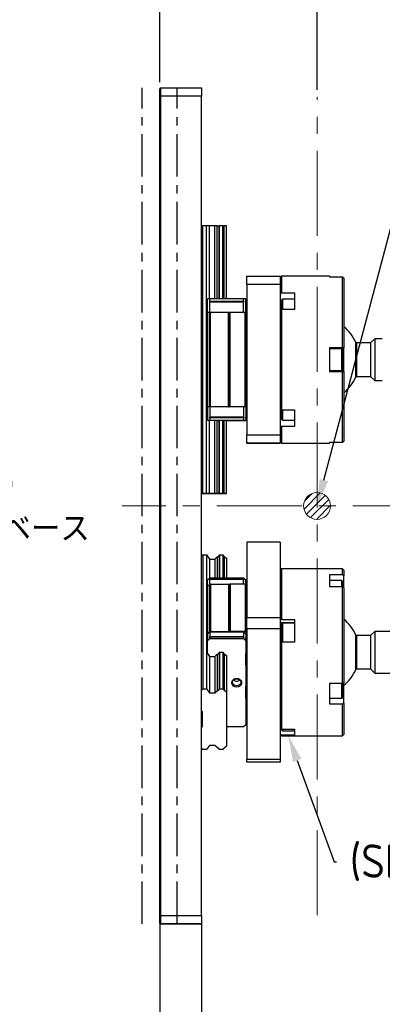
# Model space of a CAD drawing. Header units: millimetres. Extents: x -4576 to 39809, y -642 to 77172.
# Tile 18 of 42: x 432 to 486, y 108 to 255. Entities that reach past the tile are written whole.
import ezdxf
from ezdxf import colors
from ezdxf.entities.mleader import LeaderData, LeaderLine
from ezdxf.math import Vec2, Vec3

# ---------------------------------------------------------------- set-up
doc = ezdxf.new("R2010")
doc.units = ezdxf.units.MM
doc.header["$PDSIZE"] = -1
doc.linetypes.add('CENTER', pattern=[10.16, 6.35, -1.27, 1.27, -1.27])
doc.linetypes.add('CENTERX2', pattern=[20.32, 12.7, -2.54, 2.54, -2.54])
doc.layers.add('AM_5', color=3, linetype='Continuous', lineweight=25)
doc.styles.add('ACISOGDT', font='isocp.shx')
doc.styles.add('SLDTEXTSTYLE1', font='isocp.shx')
doc.styles.get("Standard").update_dxf_attribs({"font": 'isocp.shx', "height": 5})
doc.dimstyles.new('ISO-25$0', dxfattribs={"dimtxt": 4.5, "dimasz": 2.5, "dimexe": 1.25, "dimexo": 0.625, "dimtad": 1, "dimlfac": 4, "dimtxsty": 'ACISOGDT', "dimcen": 2.5, "dimadec": 0, "dimazin": 0, "dimtfac": 1, "dimtmove": 0, "dimatfit": 3, "dimfxl": 1, "dimarcsym": 0})
doc.dimstyles.new('SLDDIMSTYLE6', dxfattribs={"dimtxt": 3.5, "dimasz": 3.5, "dimexe": 0, "dimexo": 0.0625, "dimgap": 0.875, "dimtad": 3, "dimdec": 4, "dimlfac": 4, "dimzin": 12, "dimdsep": 46, "dimtxsty": 'SLDTEXTSTYLE1', "dimsah": 1, "dimcen": 0.09, "dimazin": 3, "dimtfac": 1, "dimtofl": 0, "dimtmove": 0, "dimatfit": 3, "dimfxl": 1, "dimfrac": 2, "dimtolj": 1, "dimtzin": 12, "dimarcsym": 0})

# ---------------------------------------------------------------- blocks, each defined once
blk = doc.blocks.new('*D47')
at = {"layer": 'AM_5', "color": 0, "lineweight": -2, "transparency": 16777216}
for p, q in [((452.72, 120.46), (452.72, 84.87)), ((458.97, 120.41), (458.97, 84.87)), ((449.41, 85.87), (446.11, 85.87)), ((452.72, 85.87), (458.97, 85.87)), ((462.27, 85.87), (472.7, 85.87))]:
    blk.add_line(p, q, dxfattribs=at)
at = {"layer": 'AM_5', "color": 0, "transparency": 16777216}
for points in [[(449.41, 86.42), (449.41, 85.32), (452.72, 85.87)], [(462.27, 86.42), (462.27, 85.32), (458.97, 85.87)]]:
    blk.add_solid(points, dxfattribs=at)
at = {"layer": 'Defpoints', "color": 0, "transparency": 16777216}
for p in [(452.72, 121.46), (458.97, 121.41), (458.97, 85.87)]:
    blk.add_point(p, dxfattribs=at)
at = {"layer": 'AM_5', "color": 0, "transparency": 16777216, "insert": (469.14, 89.14), "char_height": 3.5, "attachment_point": 5, "style": 'ACISOGDT'}
blk.add_mtext('25', dxfattribs=at)
blk = doc.blocks.new('SW_HATCH_9')
at = {"color": 0, "linetype": 'Continuous', "lineweight": 18}
for p, q in [((1.2, 0.08), (-1.21, -2.33)), ((0, 0), (-1.13, -1.13)), ((1.96, -0.28), (-0.85, -3.09)), ((2.48, -0.89), (-0.24, -3.61)), ((2.73, -1.76), (0.63, -3.86))]:
    blk.add_line(p, q, dxfattribs=at)
blk = doc.blocks.new('*D56')
at = {"layer": 'AM_5', "color": 0, "lineweight": -2, "transparency": 16777216}
for p, q in [((452.72, 246.04), (452.72, 258.04)), ((476.22, 244.86), (476.22, 258.04)), ((472.91, 257.04), (456.02, 257.04))]:
    blk.add_line(p, q, dxfattribs=at)
at = {"layer": 'AM_5', "color": 0, "transparency": 16777216}
for points in [[(456.02, 257.59), (456.02, 256.49), (452.72, 257.04)], [(472.91, 257.59), (472.91, 256.49), (476.22, 257.04)]]:
    blk.add_solid(points, dxfattribs=at)
at = {"layer": 'Defpoints', "color": 0, "transparency": 16777216}
for p in [(452.72, 257.04), (452.72, 245.04), (476.22, 243.86)]:
    blk.add_point(p, dxfattribs=at)
at = {"layer": 'AM_5', "color": 0, "transparency": 16777216, "insert": (464.47, 260.49), "char_height": 3.5, "attachment_point": 5, "style": 'ACISOGDT'}
blk.add_mtext('(94)', dxfattribs=at)
blk = doc.blocks.new('*D62')
at = {"layer": 'AM_5', "color": 0, "lineweight": -2, "transparency": 16777216}
for p, q in [((400.98, 245.16), (426.58, 245.16)), ((425.58, 241.86), (425.58, 189.44)), ((425.58, 123.46), (425.58, 175.72)), ((400.98, 120.16), (426.58, 120.16))]:
    blk.add_line(p, q, dxfattribs=at)
at = {"layer": 'AM_5', "color": 0, "transparency": 16777216}
for points in [[(425.03, 241.86), (426.13, 241.86), (425.58, 245.16)], [(425.03, 123.46), (426.13, 123.46), (425.58, 120.16)]]:
    blk.add_solid(points, dxfattribs=at)
at = {"layer": 'Defpoints', "color": 0, "transparency": 16777216}
for p in [(399.98, 245.16), (399.98, 120.16), (425.58, 120.16)]:
    blk.add_point(p, dxfattribs=at)
at = {"layer": 'AM_5', "color": 0, "transparency": 16777216, "insert": (425.58, 182.58), "char_height": 4, "attachment_point": 5, "style": 'SLDTEXTSTYLE1'}
blk.add_mtext('{\\Fisocp|c178;{\\Famgdt|c128;o}500}^J{\\Fisocp,extfont|c128;テーブル/ベース}', dxfattribs=at)
blk = doc.blocks.new('_D_16')
at = {"color": 0, "lineweight": -2, "transparency": 16777216}
for p, q in [((340.95524, 221.38541), (340.95524, 235.33488)), ((316.90118, 168.68529), (295.26203, 156.19192))]:
    blk.add_line(p, q, dxfattribs=at)
blk.add_arc((340.95524, 182.57291), 52.76197, 93.80145, 206.19855, dxfattribs=at)
at = {"color": 0, "transparency": 16777216}
for points in [[(337.43782, 235.80181), (337.47652, 234.63578), (340.95524, 235.33488)], [(294.12811, 159.55414), (293.09895, 159.00464), (295.26203, 156.19192)]]:
    blk.add_solid(points, dxfattribs=at)
at = {"layer": 'Defpoints', "color": 0, "transparency": 16777216}
for p in [(307.0405, 222.99092), (340.95524, 221.32291), (340.95524, 182.57291), (316.95531, 168.71654), (340.95524, 143.82291)]:
    blk.add_point(p, dxfattribs=at)
at = {"color": 0, "lineweight": 15, "transparency": 16777216, "insert": (292.98872, 210.26639), "char_height": 3.5, "attachment_point": 5, "rotation": 60, "style": 'SLDTEXTSTYLE1'}
blk.add_mtext('\\A1;120°', dxfattribs=at)
blk = doc.blocks.new('_D_17')
at = {"color": 0, "lineweight": -2, "transparency": 16777216}
for p, q in [((316.90118, 168.68529), (295.26203, 156.19192)), ((365.00937, 168.68525), (386.64846, 156.19192))]:
    blk.add_line(p, q, dxfattribs=at)
blk.add_arc((340.95524, 182.57291), 52.76198, 213.80145, 326.19855, dxfattribs=at)
at = {"color": 0, "transparency": 16777216}
for points in [[(296.61637, 152.91228), (297.60683, 153.5288), (295.26203, 156.19192)], [(384.30365, 153.5288), (385.29411, 152.91228), (386.64846, 156.19192)]]:
    blk.add_solid(points, dxfattribs=at)
at = {"layer": 'Defpoints', "color": 0, "transparency": 16777216}
for p in [(340.95524, 182.57291), (340.95524, 182.57291), (316.95531, 168.71654), (364.95524, 168.7165), (322.90958, 132.99287)]:
    blk.add_point(p, dxfattribs=at)
at = {"color": 0, "lineweight": 15, "transparency": 16777216, "insert": (340.95524, 132.43593), "char_height": 3.5, "attachment_point": 5, "style": 'SLDTEXTSTYLE1'}
blk.add_mtext('\\A1;120°', dxfattribs=at)
blk = doc.blocks.new('*D126')
at = {"layer": 'AM_5', "color": 0, "lineweight": -2, "transparency": 16777216}
for p, q in [((452.72, 119.29), (452.72, 77.4)), ((545.2, 119.16), (545.2, 77.4)), ((456.02, 78.4), (541.9, 78.4))]:
    blk.add_line(p, q, dxfattribs=at)
at = {"layer": 'AM_5', "color": 0, "transparency": 16777216}
for points in [[(456.02, 78.95), (456.02, 77.85), (452.72, 78.4)], [(541.9, 78.95), (541.9, 77.85), (545.2, 78.4)]]:
    blk.add_solid(points, dxfattribs=at)
at = {"layer": 'Defpoints', "color": 0, "transparency": 16777216}
for p in [(452.72, 120.29), (545.2, 120.16), (545.2, 78.4)]:
    blk.add_point(p, dxfattribs=at)
at = {"layer": 'AM_5', "color": 0, "transparency": 16777216, "insert": (498.96, 81.67), "char_height": 3.5, "attachment_point": 5, "style": 'ACISOGDT'}
blk.add_mtext('370{\\Fisocp,extfont|c128;（原点）}', dxfattribs=at)
blk = doc.blocks.new('TIL3Z-2004PR')
at = {"color": 0, "lineweight": 15}
for base, line1, line2, picture, middle in [((307.040501, 222.990924), ((340.955243, 221.322907), (340.955243, 143.822907)), ((316.955311, 168.71654), (340.955243, 182.572907)), '_D_16', (295.262034, 208.953894)), ((322.909584, 132.992867), ((316.955311, 168.71654), (340.955243, 182.572907)), ((340.955243, 182.572907), (364.955243, 168.716501)), '_D_17', (340.955243, 129.81093))]:
    dim = blk.add_angular_dim_2l(base=base, line1=line1, line2=line2, dimstyle='SLDDIMSTYLE6', dxfattribs=at)
    dim.commit()
    dim.dimension.update_dxf_attribs({"geometry": picture, "text_midpoint": middle, "dimtype": 130})

msp = doc.modelspace()

# ---------------------------------------------------------------- linework, layer by layer
at = {"color": 7, "linetype": 'CENTER', "lineweight": 25}
for p, q in [((450.092, 120.161), (450.092, 245.161)), ((455.342, 120.161), (455.342, 245.161))]:
    msp.add_line(p, q, dxfattribs=at)
at = {"color": 7, "linetype": 'Continuous', "lineweight": 25}
for p, q in [((452.842, 245.161), (452.717, 245.036)), ((452.717, 243.859), (452.717, 245.036)), ((452.842, 245.161), (452.842, 243.911)), ((452.842, 245.161), (458.967, 245.161)), ((458.967, 245.161), (458.967, 243.911)), ((452.717, 243.859), (452.842, 243.911)), ((452.717, 121.462), (452.717, 243.859)), ((452.842, 243.911), (452.842, 121.411)), ((458.967, 243.911), (452.842, 243.911)), ((458.967, 121.411), (458.967, 243.911)), ((459.154, 224.535), (458.967, 224.535)), ((459.154, 184.535), (459.154, 224.535)), ((459.712, 224.535), (459.154, 224.535)), ((459.712, 184.535), (459.712, 224.535)), ((460.13, 224.535), (459.712, 224.535)), ((460.13, 213.635), (460.13, 224.535)), ((460.927, 224.535), (460.13, 224.535)), ((460.927, 213.635), (460.927, 224.535)), ((461.319, 224.535), (460.927, 224.535)), ((461.319, 213.635), (461.319, 224.535)), ((461.319, 224.535), (461.604, 224.535)), ((461.604, 213.635), (461.604, 224.535)), ((461.652, 224.535), (461.604, 224.535)), ((461.652, 213.635), (461.652, 224.535)), ((462.157, 224.535), (461.652, 224.535)), ((462.157, 213.635), (462.157, 224.535)), ((462.243, 224.535), (462.157, 224.535)), ((462.243, 224.535), (462.336, 224.535)), ((462.243, 213.635), (462.243, 224.535)), ((462.717, 224.535), (462.336, 224.535)), ((462.336, 213.635), (462.336, 224.535)), ((462.717, 213.635), (462.717, 224.535)), ((465.717, 217.035), (470.717, 217.035)), ((465.717, 215.785), (465.717, 217.035)), ((470.929, 217.035), (470.717, 216.823)), ((470.717, 217.035), (470.717, 215.785)), ((478.067, 217.035), (470.929, 217.035)), ((470.929, 217.035), (470.929, 214.525)), ((478.067, 217.035), (478.067, 216.912)), ((478.067, 216.912), (480.004, 216.912)), ((480.004, 206.285), (480.004, 216.912)), ((480.004, 216.912), (480.217, 216.698)), ((480.217, 216.698), (480.217, 206.285)), ((470.717, 215.785), (465.717, 215.785)), ((465.717, 215.785), (465.717, 193.285)), ((470.717, 215.785), (470.717, 193.285)), ((459.842, 211.61), (459.842, 213.635)), ((460.217, 213.635), (459.842, 213.635)), ((460.217, 213.235), (460.217, 213.635)), ((465.217, 213.635), (460.217, 213.635)), ((465.217, 213.235), (465.217, 213.635)), ((465.592, 213.635), (465.217, 213.635)), ((465.592, 213.235), (465.592, 213.635)), ((470.929, 214.525), (470.717, 214.373)), ((471.067, 213.585), (470.867, 213.385)), ((470.929, 214.525), (472.867, 214.525)), ((472.867, 213.585), (471.067, 213.585)), ((471.067, 213.585), (471.067, 212.05)), ((472.867, 214.525), (472.867, 212.05)), ((460.217, 213.235), (460.092, 213.235)), ((460.092, 213.235), (460.217, 213.11)), ((465.342, 213.235), (460.092, 213.235)), ((465.217, 213.235), (460.217, 213.235)), ((460.217, 211.61), (460.217, 213.11)), ((465.217, 213.11), (460.217, 213.11)), ((465.342, 213.235), (465.217, 213.235)), ((465.217, 213.11), (465.342, 213.235)), ((465.217, 211.61), (465.217, 213.11)), ((465.592, 213.235), (465.467, 213.235)), ((465.467, 213.235), (465.592, 213.11)), ((465.467, 213.235), (465.592, 213.235)), ((465.592, 213.235), (465.592, 213.235)), ((465.592, 211.61), (465.592, 213.11)), ((470.867, 213.197), (470.717, 213.197)), ((470.717, 211.898), (470.929, 212.05)), ((470.867, 213.385), (470.867, 212.007)), ((470.929, 212.05), (470.929, 197.021)), ((472.867, 212.05), (470.929, 212.05)), ((459.842, 197.46), (459.842, 211.61)), ((460.143, 211.61), (459.842, 211.61)), ((460.143, 197.46), (460.143, 211.61)), ((460.32, 211.61), (460.143, 211.61)), ((460.32, 197.46), (460.32, 211.61)), ((463.003, 211.61), (460.32, 211.61)), ((463.003, 197.46), (463.003, 211.61)), ((463.003, 211.61), (463.111, 211.61)), ((463.111, 197.46), (463.111, 211.61)), ((463.217, 211.61), (463.111, 211.61)), ((463.217, 197.46), (463.217, 211.61)), ((465.488, 211.61), (463.217, 211.61)), ((465.488, 197.46), (465.488, 211.61)), ((465.592, 211.61), (465.488, 211.61)), ((465.592, 211.61), (465.665, 211.537)), ((465.665, 197.534), (465.665, 211.537)), ((465.665, 211.537), (465.717, 211.485)), ((484.842, 207.66), (484.217, 207.035)), ((485.967, 207.66), (484.842, 207.66)), ((484.842, 207.66), (484.842, 204.535)), ((480.004, 206.285), (478.067, 206.285)), ((478.067, 206.285), (478.067, 202.785)), ((478.067, 206.285), (480.217, 206.285)), ((478.067, 206.285), (478.067, 206.285)), ((479.942, 206.16), (478.067, 206.16)), ((480.067, 206.035), (479.942, 206.16)), ((479.942, 202.91), (479.942, 206.16)), ((480.217, 206.285), (480.004, 206.285)), ((480.217, 206.285), (480.217, 206.285)), ((480.217, 202.785), (480.217, 206.285)), ((482.021, 201.961), (482.021, 207.11)), ((484.217, 207.035), (482.136, 207.035)), ((482.136, 207.035), (482.136, 202.035)), ((484.217, 207.035), (484.217, 204.535)), ((480.067, 203.035), (480.067, 206.035)), ((484.217, 204.535), (484.217, 202.035)), ((484.842, 204.535), (484.842, 201.41)), ((478.067, 202.91), (479.942, 202.91)), ((478.067, 202.785), (480.004, 202.785)), ((478.067, 202.785), (480.217, 202.785)), ((479.942, 202.91), (480.067, 203.035)), ((480.004, 192.159), (480.004, 202.785)), ((480.004, 202.785), (480.217, 202.785)), ((480.217, 202.785), (480.217, 192.373)), ((482.136, 202.035), (484.217, 202.035)), ((484.217, 202.035), (484.842, 201.41)), ((484.842, 201.41), (485.967, 201.41)), ((460.217, 197.46), (459.842, 197.46)), ((460.143, 197.46), (459.842, 197.46)), ((459.842, 197.46), (459.842, 195.435)), ((460.32, 197.46), (460.143, 197.46)), ((465.217, 197.46), (460.217, 197.46)), ((460.217, 197.46), (460.217, 195.96)), ((463.003, 197.46), (460.32, 197.46)), ((463.003, 197.46), (463.111, 197.46)), ((463.217, 197.46), (463.111, 197.46)), ((465.488, 197.46), (463.217, 197.46)), ((465.592, 197.46), (465.217, 197.46)), ((465.217, 197.46), (465.217, 195.96)), ((465.592, 197.46), (465.488, 197.46)), ((465.665, 197.534), (465.592, 197.46)), ((465.592, 197.46), (465.592, 197.46)), ((465.592, 197.46), (465.592, 195.96)), ((465.604, 197.473), (465.604, 197.473)), ((465.604, 197.473), (465.604, 197.473)), ((465.717, 197.585), (465.665, 197.534)), ((465.665, 197.534), (465.717, 197.585)), ((460.092, 195.835), (460.217, 195.96)), ((460.217, 195.835), (460.092, 195.835)), ((465.217, 195.96), (460.217, 195.96)), ((460.217, 195.835), (460.217, 195.435)), ((465.217, 195.835), (460.217, 195.835)), ((465.217, 195.96), (465.342, 195.835)), ((465.217, 195.835), (465.217, 195.435)), ((465.342, 195.835), (465.217, 195.835)), ((465.467, 195.835), (465.592, 195.96)), ((465.592, 195.96), (465.467, 195.835)), ((465.592, 195.835), (465.467, 195.835)), ((465.592, 195.96), (465.592, 195.96)), ((465.592, 195.835), (465.592, 195.435)), ((470.929, 197.021), (470.717, 197.173)), ((470.867, 195.873), (470.717, 195.873)), ((470.867, 197.066), (470.867, 195.686)), ((470.929, 197.021), (472.867, 197.021)), ((471.067, 197.021), (471.067, 195.486)), ((472.867, 197.021), (472.867, 194.546)), ((460.217, 195.435), (459.842, 195.435)), ((460.13, 195.435), (459.842, 195.435)), ((459.842, 195.435), (459.842, 195.435)), ((460.13, 184.535), (460.13, 195.435)), ((460.927, 195.435), (460.13, 195.435)), ((465.217, 195.435), (460.217, 195.435)), ((460.927, 184.535), (460.927, 195.435)), ((461.319, 195.435), (460.927, 195.435)), ((461.319, 184.535), (461.319, 195.435)), ((461.319, 195.435), (461.604, 195.435)), ((461.604, 184.535), (461.604, 195.435)), ((461.652, 195.435), (461.604, 195.435)), ((461.652, 184.535), (461.652, 195.435)), ((462.157, 195.435), (461.652, 195.435)), ((462.157, 184.535), (462.157, 195.435)), ((462.243, 195.435), (462.157, 195.435)), ((462.243, 195.435), (462.336, 195.435)), ((462.243, 184.535), (462.243, 195.435)), ((462.717, 195.435), (462.336, 195.435)), ((462.336, 184.535), (462.336, 195.435)), ((462.717, 184.535), (462.717, 195.435)), ((462.717, 195.435), (465.217, 195.435)), ((465.592, 195.435), (465.217, 195.435)), ((465.217, 195.435), (465.592, 195.435)), ((465.592, 195.435), (465.592, 195.435)), ((470.717, 194.698), (470.929, 194.546)), ((470.867, 195.686), (471.067, 195.486)), ((470.929, 194.546), (470.929, 192.035)), ((472.867, 194.546), (470.929, 194.546)), ((471.067, 195.486), (472.867, 195.486)), ((465.717, 192.035), (465.717, 193.285)), ((465.717, 193.285), (470.717, 193.285)), ((470.717, 193.285), (470.717, 192.035)), ((470.717, 192.035), (465.717, 192.035)), ((465.717, 192.035), (470.717, 192.035)), ((465.717, 192.035), (465.717, 192.035)), ((470.717, 192.248), (470.929, 192.035)), ((470.717, 192.035), (470.717, 192.035)), ((470.929, 192.035), (478.067, 192.035)), ((478.067, 192.159), (478.067, 192.035)), ((480.004, 192.159), (478.067, 192.159)), ((480.217, 192.373), (480.004, 192.159)), ((458.967, 184.535), (459.154, 184.535)), ((458.967, 184.535), (458.967, 184.535)), ((458.967, 184.535), (459.092, 184.535)), ((459.092, 184.535), (458.967, 184.535)), ((458.967, 184.535), (458.967, 184.535)), ((459.154, 184.535), (458.967, 184.535)), ((459.092, 184.535), (459.092, 184.535)), ((459.154, 184.535), (459.712, 184.535)), ((459.712, 184.535), (459.154, 184.535)), ((459.712, 184.535), (460.13, 184.535)), ((460.13, 184.535), (459.712, 184.535)), ((460.13, 184.535), (460.927, 184.535)), ((460.927, 184.535), (460.13, 184.535)), ((460.927, 184.535), (461.319, 184.535)), ((461.319, 184.535), (460.927, 184.535)), ((461.604, 184.535), (461.319, 184.535)), ((461.319, 184.535), (461.604, 184.535)), ((461.604, 184.535), (461.652, 184.535)), ((461.652, 184.535), (461.604, 184.535)), ((461.652, 184.535), (462.157, 184.535)), ((462.157, 184.535), (461.652, 184.535)), ((462.243, 184.535), (462.157, 184.535)), ((462.157, 184.535), (462.243, 184.535)), ((462.243, 184.535), (462.336, 184.535)), ((462.336, 184.535), (462.243, 184.535)), ((462.717, 184.535), (462.336, 184.535)), ((462.336, 184.535), (462.717, 184.535)), ((462.717, 184.535), (462.717, 184.535)), ((470.717, 177.236), (465.717, 177.236)), ((465.717, 177.236), (465.717, 165.986)), ((470.717, 177.236), (470.717, 165.986)), ((458.967, 175.17), (459.154, 175.332)), ((459.154, 175.332), (459.154, 155.332)), ((459.154, 175.332), (459.712, 175.332)), ((459.712, 175.332), (459.712, 155.332)), ((459.712, 175.332), (460.13, 174.704)), ((461.604, 175.291), (461.652, 175.332)), ((461.604, 175.291), (461.604, 171.939)), ((461.652, 175.332), (461.652, 171.939)), ((461.652, 175.332), (462.157, 175.332)), ((462.157, 175.332), (462.157, 171.939)), ((462.157, 175.332), (462.243, 175.197)), ((462.243, 175.197), (462.243, 171.939)), ((460.13, 174.704), (460.13, 171.864)), ((460.13, 174.704), (460.927, 174.704)), ((460.927, 174.704), (461.319, 175.044)), ((460.927, 174.704), (460.927, 171.939)), ((461.319, 175.044), (461.319, 171.939)), ((462.336, 175.104), (462.717, 174.847)), ((462.336, 175.104), (462.336, 171.939)), ((462.717, 174.847), (462.717, 171.939)), ((470.929, 173.285), (470.717, 173.073)), ((480.004, 173.285), (470.929, 173.285)), ((470.929, 173.285), (470.929, 165.679)), ((480.004, 172.379), (478.067, 172.379)), ((478.067, 172.379), (478.067, 170.629)), ((480.217, 173.073), (480.004, 173.285)), ((480.004, 172.379), (480.004, 173.285)), ((480.217, 172.193), (480.004, 172.379)), ((480.217, 173.073), (480.217, 172.193)), ((459.842, 171.614), (460.217, 171.939)), ((459.842, 170.645), (459.842, 171.614)), ((459.842, 170.645), (460.143, 170.906)), ((460.092, 171.631), (460.217, 171.739)), ((460.217, 171.676), (460.092, 171.631)), ((460.143, 170.906), (460.143, 163.831)), ((460.217, 171.739), (460.217, 171.939)), ((460.217, 171.939), (465.217, 171.939)), ((465.217, 171.739), (460.217, 171.739)), ((460.217, 170.95), (460.217, 171.676)), ((465.217, 171.676), (460.217, 171.676)), ((460.32, 170.97), (460.32, 163.895)), ((460.32, 170.97), (463.003, 170.97)), ((463.003, 170.97), (463.003, 163.895)), ((463.111, 170.991), (463.217, 171.035)), ((463.111, 170.991), (463.111, 163.916)), ((463.217, 171.035), (463.217, 163.96)), ((463.217, 171.035), (465.488, 171.035)), ((465.217, 171.739), (465.217, 171.939)), ((465.217, 171.939), (465.592, 171.614)), ((465.217, 171.739), (465.342, 171.631)), ((465.217, 171.035), (465.217, 171.676)), ((465.342, 171.631), (465.217, 171.676)), ((465.467, 171.522), (465.592, 171.414)), ((465.592, 171.352), (465.467, 171.522)), ((465.488, 171.035), (465.488, 163.96)), ((465.592, 171.414), (465.592, 171.614)), ((465.592, 171.352), (465.592, 171.414)), ((465.592, 171.015), (465.592, 171.352)), ((465.665, 170.934), (465.592, 171.015)), ((465.592, 171.015), (465.665, 170.934)), ((465.665, 170.934), (465.665, 163.933)), ((465.665, 170.934), (465.717, 170.864)), ((479.942, 171.504), (478.067, 171.504)), ((480.067, 171.379), (479.942, 171.504)), ((479.942, 170.629), (479.942, 171.504)), ((480.067, 170.588), (480.067, 171.379)), ((480.217, 170.754), (480.217, 172.193)), ((459.842, 170.645), (459.842, 163.57)), ((478.067, 170.629), (480.004, 170.629)), ((480.004, 156.113), (480.004, 170.629)), ((480.004, 170.629), (480.217, 170.443)), ((480.067, 170.754), (480.217, 170.754)), ((480.217, 170.452), (480.217, 170.754)), ((480.217, 170.443), (480.217, 156.22)), ((465.717, 164.278), (465.717, 165.986)), ((465.717, 165.986), (470.717, 165.986)), ((470.717, 165.986), (470.717, 164.278)), ((470.929, 165.679), (470.717, 165.624)), ((472.867, 165.193), (470.717, 165.193)), ((471.067, 165.128), (470.867, 164.928)), ((470.867, 164.928), (470.867, 163.872)), ((470.929, 165.679), (472.867, 165.679)), ((472.867, 165.128), (471.067, 165.128)), ((471.067, 165.128), (471.067, 163.924)), ((472.867, 165.679), (472.867, 162.298)), ((459.842, 163.527), (460.217, 163.851)), ((459.842, 163.57), (460.143, 163.831)), ((459.842, 163.527), (459.842, 163.57)), ((459.842, 163.527), (459.842, 162.514)), ((460.217, 163.851), (460.217, 163.101)), ((460.217, 163.851), (465.217, 163.851)), ((460.32, 163.895), (463.003, 163.895)), ((463.111, 163.916), (463.217, 163.96)), ((463.217, 163.96), (465.488, 163.96)), ((465.217, 163.851), (465.217, 163.101)), ((465.217, 163.851), (465.592, 163.527)), ((465.592, 163.94), (465.592, 163.527)), ((465.665, 163.933), (465.592, 163.94)), ((465.592, 163.527), (465.592, 162.777)), ((465.717, 163.914), (465.665, 163.933)), ((470.717, 164.278), (465.717, 164.278)), ((465.717, 164.278), (465.717, 144.793)), ((470.717, 164.278), (470.717, 144.793)), ((470.867, 163.872), (470.867, 162.261)), ((471.067, 163.924), (471.067, 162.298)), ((484.842, 163.91), (484.217, 163.285)), ((491.217, 163.91), (484.842, 163.91)), ((484.842, 163.91), (484.842, 157.66)), ((459.842, 162.514), (460.217, 162.839)), ((459.842, 160.587), (459.842, 162.514)), ((460.217, 163.101), (460.092, 162.931)), ((460.092, 162.931), (460.217, 163.039)), ((465.217, 163.101), (460.217, 163.101)), ((460.217, 163.039), (460.217, 162.839)), ((465.217, 163.039), (460.217, 163.039)), ((460.217, 162.839), (465.217, 162.839)), ((465.342, 162.931), (465.217, 163.101)), ((465.217, 163.039), (465.217, 162.839)), ((465.217, 163.039), (465.342, 162.931)), ((465.217, 162.839), (465.592, 162.514)), ((465.592, 162.777), (465.467, 162.822)), ((465.467, 162.822), (465.592, 162.714)), ((465.592, 162.714), (465.592, 162.777)), ((465.592, 162.714), (465.592, 162.514)), ((465.592, 162.514), (465.592, 149.957)), ((470.717, 162.243), (470.929, 162.298)), ((470.929, 162.298), (470.929, 149.283)), ((472.867, 162.298), (470.929, 162.298)), ((482.021, 163.015), (482.021, 163.36)), ((482.021, 158.211), (482.021, 163.015)), ((484.217, 163.285), (482.136, 163.285)), ((482.136, 163.285), (482.136, 162.95)), ((482.136, 162.95), (482.136, 158.285)), ((484.217, 163.285), (484.217, 158.285)), ((459.842, 160.587), (460.13, 160.154)), ((460.927, 160.154), (461.319, 160.494)), ((461.319, 160.494), (461.319, 155.044)), ((461.604, 160.741), (461.652, 160.782)), ((461.604, 160.741), (461.604, 155.291)), ((461.652, 160.782), (461.652, 155.332)), ((461.652, 160.782), (462.157, 160.782)), ((462.157, 160.782), (462.157, 155.332)), ((462.157, 160.782), (462.243, 160.647)), ((462.243, 160.647), (462.243, 155.197)), ((462.336, 160.554), (462.717, 160.297)), ((462.336, 160.554), (462.336, 155.104)), ((465.604, 158.859), (465.604, 160.629)), ((460.13, 160.154), (460.13, 154.704)), ((460.13, 160.154), (460.927, 160.154)), ((460.927, 160.154), (460.927, 154.704)), ((462.717, 160.297), (462.717, 154.847)), ((482.136, 158.285), (484.217, 158.285)), ((484.217, 158.285), (484.842, 157.66)), ((484.842, 157.66), (491.217, 157.66)), ((480.004, 156.113), (478.067, 156.113)), ((478.067, 156.113), (478.067, 153.081)), ((479.942, 154.718), (479.942, 156.113)), ((480.217, 156.22), (480.004, 156.113)), ((480.067, 154.781), (480.067, 156.157)), ((480.217, 154.02), (480.217, 156.232)), ((458.967, 155.17), (459.154, 155.332)), ((459.154, 155.332), (459.712, 155.332)), ((459.712, 155.332), (460.13, 154.704)), ((460.13, 154.704), (460.927, 154.704)), ((460.927, 154.704), (461.319, 155.044)), ((461.604, 155.291), (461.652, 155.332)), ((461.652, 155.332), (462.157, 155.332)), ((462.157, 155.332), (462.243, 155.197)), ((462.336, 155.104), (462.717, 154.847)), ((462.717, 154.847), (462.717, 146.724)), ((465.604, 153.88), (465.604, 155.649)), ((479.942, 153.91), (479.942, 154.718)), ((480.067, 154.035), (480.067, 154.781)), ((478.067, 153.91), (479.942, 153.91)), ((479.942, 153.91), (480.067, 154.035)), ((480.004, 153.081), (480.217, 153.189)), ((480.051, 154.02), (480.217, 154.02)), ((480.217, 153.189), (480.217, 154.02)), ((480.217, 153.189), (480.217, 148.498)), ((459.092, 149.702), (459.092, 151.869)), ((478.067, 153.081), (480.004, 153.081)), ((480.004, 148.285), (480.004, 153.081)), ((465.665, 150.636), (465.592, 150.556)), ((465.592, 150.556), (465.665, 150.636)), ((465.665, 150.636), (465.717, 150.707)), ((465.217, 149.632), (462.717, 149.632)), ((465.592, 149.957), (465.217, 149.632)), ((470.929, 149.283), (470.717, 149.491)), ((470.867, 149.32), (470.867, 149.218)), ((470.867, 149.218), (471.067, 149.018)), ((470.929, 149.283), (472.867, 149.283)), ((471.067, 149.283), (471.067, 149.018)), ((471.067, 149.018), (472.867, 149.018)), ((472.867, 149.283), (472.867, 148.377)), ((470.717, 148.585), (470.929, 148.377)), ((470.717, 148.498), (470.929, 148.285)), ((470.929, 148.377), (470.929, 148.285)), ((472.867, 148.377), (470.929, 148.377)), ((470.929, 148.285), (480.004, 148.285)), ((480.004, 148.285), (480.217, 148.498)), ((459.154, 146.239), (458.967, 146.401)), ((459.154, 146.239), (458.967, 146.401)), ((459.154, 146.239), (459.154, 146.239)), ((459.712, 146.239), (459.154, 146.239)), ((459.712, 146.239), (459.154, 146.239)), ((460.13, 146.867), (459.712, 146.239)), ((460.13, 146.867), (459.712, 146.239)), ((459.712, 146.239), (459.712, 146.239)), ((460.13, 146.867), (460.13, 146.867)), ((460.927, 146.867), (460.13, 146.867)), ((460.927, 146.867), (460.13, 146.867)), ((461.319, 146.527), (460.927, 146.867)), ((460.927, 146.867), (460.927, 146.867)), ((461.319, 146.527), (460.927, 146.867)), ((461.319, 146.527), (461.319, 146.527)), ((461.652, 146.239), (461.604, 146.28)), ((461.604, 146.28), (461.604, 146.28)), ((461.652, 146.239), (461.604, 146.28)), ((461.652, 146.239), (461.652, 146.239)), ((462.157, 146.239), (461.652, 146.239)), ((462.157, 146.239), (461.652, 146.239)), ((462.243, 146.374), (462.157, 146.239)), ((462.243, 146.374), (462.157, 146.239)), ((462.157, 146.239), (462.157, 146.239)), ((462.243, 146.374), (462.243, 146.374)), ((462.717, 146.724), (462.336, 146.467)), ((462.717, 146.724), (462.336, 146.467)), ((462.336, 146.467), (462.336, 146.467)), ((462.717, 146.724), (462.717, 146.724)), ((465.717, 144.793), (470.717, 144.793)), ((465.717, 144.335), (465.717, 144.793)), ((470.717, 144.335), (465.717, 144.335)), ((470.717, 144.793), (470.717, 144.335)), ((452.717, 120.286), (452.717, 121.462)), ((452.717, 121.462), (452.842, 121.411)), ((452.842, 121.411), (452.842, 120.161)), ((452.842, 121.411), (458.967, 121.411)), ((458.967, 121.411), (458.967, 120.161)), ((452.717, 120.286), (452.842, 120.161)), ((452.717, 120.286), (452.842, 120.161)), ((452.717, 120.286), (452.717, 120.286)), ((458.967, 120.161), (452.842, 120.161)), ((452.842, 120.161), (452.842, 120.161)), ((452.842, 120.161), (458.967, 120.161)), ((458.967, 120.161), (458.967, 120.161))]:
    msp.add_line(p, q, dxfattribs=at)
at = {"color": 7, "linetype": 'CENTERX2', "lineweight": 18}
for p, q in [((476.217, 121.462), (476.217, 243.859)), ((476.217, 121.462), (476.217, 243.859)), ((555.236, 182.661), (447.088, 182.661))]:
    msp.add_line(p, q, dxfattribs=at)
at = {"color": 7, "linetype": 'Continuous', "lineweight": 25, "flags": 128}
for points in [[(464.217, 195.435), (464.473, 195.435), (464.699, 195.435), (464.866, 195.435), (464.955, 195.435), (464.955, 195.435), (464.866, 195.435), (464.699, 195.435), (464.473, 195.435), (464.217, 195.435), (463.96, 195.435), (463.735, 195.435), (463.567, 195.435), (463.478, 195.435), (463.478, 195.435), (463.567, 195.435), (463.735, 195.435), (463.96, 195.435), (464.217, 195.435)], [(464.217, 155.586), (463.96, 155.625), (463.735, 155.738), (463.567, 155.911), (463.478, 156.123), (463.478, 156.348), (463.567, 156.56), (463.735, 156.733), (463.96, 156.846), (464.217, 156.885), (464.473, 156.846), (464.699, 156.733), (464.866, 156.56), (464.955, 156.348), (464.955, 156.123), (464.866, 155.911), (464.699, 155.738), (464.473, 155.625), (464.217, 155.586)], [(464.217, 155.771), (463.981, 155.811), (463.782, 155.927), (463.649, 156.099), (463.602, 156.303), (463.649, 156.507), (463.782, 156.679), (463.981, 156.795), (464.217, 156.835), (464.452, 156.795), (464.651, 156.679), (464.785, 156.507), (464.831, 156.303), (464.785, 156.099), (464.651, 155.927), (464.452, 155.811), (464.217, 155.771)]]:
    msp.add_lwpolyline(points, dxfattribs=at)
at = {"color": 0, "linetype": 'Continuous', "lineweight": 15}
msp.add_circle((476.217, 182.661), 2, dxfattribs=at)
at = {"color": 7, "linetype": 'Continuous', "lineweight": 25}
for centre, radius, start, end in [((476.217, 204.535), 6.35, 23.91653, 50.95567), ((482.136, 207.16), 0.125, 203.91653, 270), ((476.217, 204.535), 6.35, 309.04433, 336.08347), ((482.136, 201.91), 0.125, 90, 156.08347), ((461.279, 175.378), 0.337, 276.78583, 345.00096), ((462.517, 175.376), 0.327, 213.1104, 236.32914), ((460.318, 170.699), 0.271, 89.42814, 130.03966), ((463.003, 171.252), 0.282, 269.89285, 292.29273), ((465.489, 170.752), 0.283, 68.64549, 90.09447), ((476.217, 160.785), 6.35, 23.91653, 50.95569), ((460.318, 163.624), 0.271, 89.42814, 130.03966), ((463.003, 164.177), 0.282, 269.89285, 292.29273), ((465.489, 163.677), 0.283, 68.64549, 90.09447), ((482.136, 163.41), 0.125, 203.91653, 270), ((461.279, 160.828), 0.337, 276.78583, 345.00096), ((462.517, 160.826), 0.327, 213.1104, 236.32914), ((476.217, 160.785), 6.35, 309.04431, 336.08347), ((482.136, 158.16), 0.125, 90, 156.08347), ((464.204, 157.099), 0.646, 224.74404, 271.14921), ((464.23, 157.099), 0.646, 268.85079, 315.25596), ((461.279, 155.378), 0.337, 276.78583, 345.00096), ((462.517, 155.376), 0.327, 213.1104, 236.32914), ((458.975, 151.86), 0.118, 4.40195, 93.81126), ((458.975, 149.711), 0.118, 266.18874, 355.59805), ((461.279, 146.193), 0.337, 14.99904, 83.21417), ((461.279, 146.193), 0.337, 14.99904, 83.21417), ((462.517, 146.195), 0.327, 123.67086, 146.8896), ((462.517, 146.195), 0.327, 123.67086, 146.8896)]:
    msp.add_arc(centre, radius, start, end, dxfattribs=at)
for points, knots in [([(465.717, 211.485), (465.701, 211.502), (465.67, 211.532), (465.634, 211.568), (465.609, 211.593), (465.606, 211.596), (465.604, 211.598)], [0, 0, 0, 0, 0.2792011, 0.5343907, 0.7710934, 1, 1, 1, 1]), ([(465.717, 211.485), (465.701, 211.502), (465.67, 211.532), (465.634, 211.568), (465.609, 211.593), (465.606, 211.596), (465.604, 211.598)], [0, 0, 0, 0, 0.2792011, 0.5343907, 0.7710934, 1, 1, 1, 1]), ([(465.717, 197.585), (465.701, 197.569), (465.67, 197.538), (465.634, 197.503), (465.609, 197.478), (465.606, 197.475), (465.604, 197.473)], [0, 0, 0, 0, 0.27920106, 0.53439071, 0.77109341, 1, 1, 1, 1]), ([(465.604, 197.473), (465.606, 197.475), (465.609, 197.478), (465.634, 197.503), (465.67, 197.538), (465.701, 197.569), (465.717, 197.585)], [0, 0, 0, 0, 0.22890659, 0.46560929, 0.72079894, 1, 1, 1, 1]), ([(465.717, 197.585), (465.701, 197.569), (465.67, 197.538), (465.634, 197.503), (465.609, 197.478), (465.606, 197.475), (465.604, 197.473)], [0, 0, 0, 0, 0.2792011, 0.5343907, 0.7710934, 1, 1, 1, 1]), ([(465.604, 197.473), (465.606, 197.475), (465.609, 197.478), (465.634, 197.503), (465.67, 197.538), (465.701, 197.569), (465.717, 197.585)], [0, 0, 0, 0, 0.2289066, 0.4656093, 0.7207989, 1, 1, 1, 1]), ([(465.717, 160.866), (465.701, 160.847), (465.67, 160.811), (465.634, 160.75), (465.609, 160.687), (465.606, 160.648), (465.604, 160.629)], [0, 0, 0, 0, 0.2792011, 0.5343907, 0.7710934, 1, 1, 1, 1]), ([(465.604, 158.859), (465.606, 158.842), (465.609, 158.806), (465.634, 158.768), (465.67, 158.742), (465.701, 158.737), (465.717, 158.735)], [0, 0, 0, 0, 0.2289066, 0.4656093, 0.7207989, 1, 1, 1, 1]), ([(465.717, 155.886), (465.701, 155.867), (465.67, 155.832), (465.634, 155.77), (465.609, 155.707), (465.606, 155.668), (465.604, 155.649)], [0, 0, 0, 0, 0.2792011, 0.5343907, 0.7710934, 1, 1, 1, 1]), ([(465.604, 153.88), (465.606, 153.862), (465.609, 153.826), (465.634, 153.788), (465.67, 153.762), (465.701, 153.758), (465.717, 153.755)], [0, 0, 0, 0, 0.2289066, 0.4656093, 0.7207989, 1, 1, 1, 1])]:
    msp.add_open_spline(points, degree=3, knots=knots, dxfattribs=at)

# ---------------------------------------------------------------- block references
at = {"linetype": 'CENTER', "xscale": 76.77343235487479, "yscale": 304.020825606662, "zscale": 76.77343235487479}
msp.add_blockref('TIL3Z-2004PR', (751.384, -10.526), dxfattribs=at)
at = {"color": 0, "linetype": 'Continuous', "lineweight": 15}
msp.add_blockref('SW_HATCH_9', (475.485, 184.522), dxfattribs=at)

# ---------------------------------------------------------------- dimensions: what is measured, and where the dimension line sits
at = {"layer": 'AM_5'}
dim = msp.add_linear_dim(base=(452.717, 257.036), p1=(476.217, 243.859), p2=(452.717, 245.036), angle=0, text='(<>)', dimstyle='ISO-25$0', override={"dimtxt": 3.5, "dimasz": 3.302, "dimexe": 1, "dimexo": 1, "dimgap": 1.524, "dimtih": 1, "dimtoh": 1, "dimdec": 0, "dimzin": 1, "dimpost": '', "dimadec": 2, "dimtzin": 1}, dxfattribs=at)
dim.commit()
dim.dimension.update_dxf_attribs({"geometry": '*D56', "text_midpoint": (464.467, 260.486)})
for base, p1, p2, angle, text, override, picture, middle in [((425.576, 120.16), (399.98, 245.161), (399.98, 120.16), 90, '{\\Fisocp|c178;<>}^J{\\Fisocp,extfont|c128;テーブル/ベース}', {"dimtxt": 4, "dimasz": 3.302, "dimexe": 1, "dimexo": 1, "dimgap": 1.524, "dimtih": 1, "dimtoh": 1, "dimdec": 0, "dimzin": 1, "dimpost": '{\\Famgdt|c128;o}<>', "dimtxsty": 'SLDTEXTSTYLE1', "dimadec": 2, "dimtzin": 1}, '*D62', (425.576, 182.579)), ((545.204, 78.399), (452.717, 120.286), (545.204, 120.16), 360, '<>{\\Fisocp,extfont|c128;（原点）}', {"dimtxt": 3.5, "dimasz": 3.302, "dimexe": 1, "dimexo": 1, "dimgap": 1.524, "dimtih": 1, "dimtoh": 1, "dimdec": 0, "dimzin": 1, "dimpost": '', "dimadec": 2, "dimtzin": 1}, '*D126', (498.96, 78.399))]:
    dim = msp.add_linear_dim(base=base, p1=p1, p2=p2, angle=angle, text=text, dimstyle='ISO-25$0', override=override, dxfattribs=at)
    dim.commit()
    dim.dimension.update_dxf_attribs({"geometry": picture, "text_midpoint": middle, "dimtype": 160})
dim = msp.add_linear_dim(base=(458.967, 85.866), p1=(452.717, 121.462), p2=(458.967, 121.411), angle=0, dimstyle='ISO-25$0', override={"dimtxt": 3.5, "dimasz": 3.302, "dimexe": 1, "dimexo": 1, "dimgap": 1.524, "dimtih": 1, "dimtoh": 1, "dimdec": 0, "dimzin": 1, "dimpost": '', "dimadec": 2, "dimtzin": 1}, dxfattribs=at)
dim.commit()
dim.dimension.update_dxf_attribs({"geometry": '*D47', "text_midpoint": (469.137, 89.141)})

# ---------------------------------------------------------------- leaders
ml = msp.add_multileader_mtext('Standard')
ml.set_content('{\\Fisocp,extfont|c128;4-M10深さ25    (a印)}', color=256, style='STANDARD')
ml.set_leader_properties()
ml.build(insert=Vec2(0, 0))
ml.multileader.update_dxf_attribs({"text_right_attachment_type": 6, "dogleg_length": 0.36})
ctx = ml.context
ctx.base_point, ctx.char_height, ctx.plane_origin = Vec3(425.476, 284.188), 5, Vec3(416.651, 317.804)
ctx.right_attachment = 6
notes = []
notes.append((ctx, [(0, (1, 1, 0), (425.116, 284.188), (1, 0), 0.36, [(0, [(388.73, 232.661)], 0, [])])]))
ctx.mtext.insert, ctx.mtext.width, ctx.mtext.flow_direction = Vec3(427.476, 286.813), 42.43855, 5
ml = msp.add_multileader_mtext('Standard')
ml.set_content('{\\Fisocp,extfont|c128;θx旋回中心}', color=256, style='STANDARD')
ml.set_leader_properties()
ml.build(insert=Vec2(0, 0))
ml.multileader.update_dxf_attribs({"text_right_attachment_type": 6, "dogleg_length": 0.36})
ctx = ml.context
ctx.base_point, ctx.char_height, ctx.plane_origin = Vec3(497.993, 263.566), 5, Vec3(550.644, 240.327)
ctx.right_attachment = 6
notes.append((ctx, [(0, (1, 1, 0), (497.633, 263.566), (1, 0), 0.36, [(0, [(476.217, 182.661)], 0, [])])]))
ctx.mtext.insert, ctx.mtext.flow_direction = Vec3(499.993, 266.066), 5
ml = msp.add_multileader_mtext('Standard')
ml.set_content('{\\Fisocp,extfont|c128;(SR JOINT)}', color=256, style='STANDARD')
ml.set_leader_properties()
ml.build(insert=Vec2(0, 0))
ml.multileader.update_dxf_attribs({"text_right_attachment_type": 6, "dogleg_length": 0.36})
ctx = ml.context
ctx.base_point, ctx.char_height, ctx.plane_origin = Vec3(479.133, 129.445), 5, Vec3(493.131, 128.359)
ctx.right_attachment = 6
notes.append((ctx, [(0, (1, 1, 0), (478.773, 129.445), (1, 0), 0.36, [(0, [(471.898, 148.377)], 0, [])])]))
ctx.mtext.insert, ctx.mtext.flow_direction = Vec3(481.133, 132.07), 5
for ctx, leaders in notes:
    for number, flags, end, landing, length, lines in leaders:
        leader = LeaderData()
        leader.index, (leader.has_last_leader_line, leader.has_dogleg_vector, leader.attachment_direction) = number, flags
        leader.last_leader_point, leader.dogleg_vector, leader.dogleg_length = Vec3(end), Vec3(landing), length
        for number, points, colour, breaks in lines:
            line = LeaderLine()
            line.index, line.vertices, line.color, line.breaks = number, Vec3.list(points), colors.encode_raw_color(colour), breaks
            leader.lines.append(line)
        ctx.leaders.append(leader)

doc.saveas('drawing.dxf')
